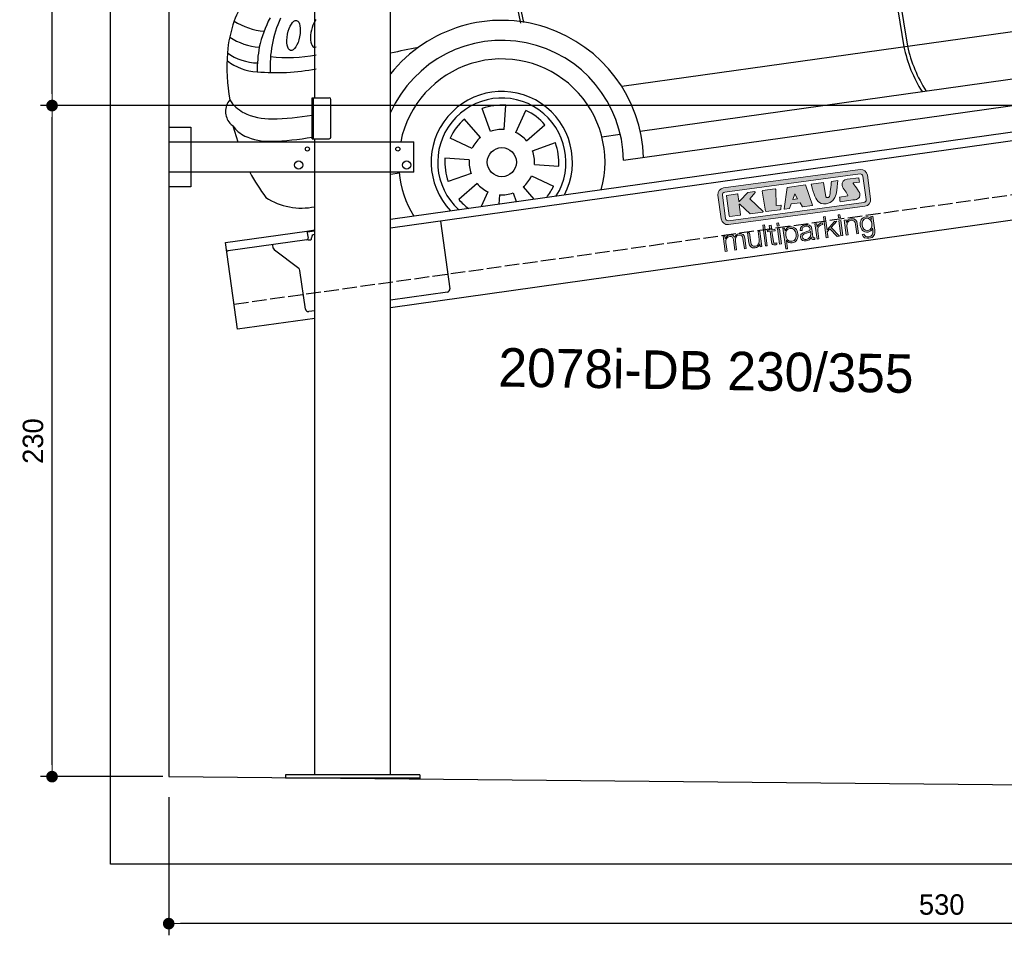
# Model space of a CAD drawing. Extents: x -311 to 6440, y -994 to 5924.
# Tile 1 of 4: x -311 to 3064, y -994 to 2144. Entities that reach past the tile are written whole.
import ezdxf

# ---------------------------------------------------------------- set-up
doc = ezdxf.new("R2010")
doc.units = 0
doc.header["$LTSCALE"] = 10
doc.header["$MEASUREMENT"] = 0
doc.linetypes.add('GEN3', pattern=[6.25, 5, -1.25])
doc.layers.get('0').update_dxf_attribs({"linetype": 'CONTINUOUS'})
doc.layers.get('DEFPOINTS').update_dxf_attribs({"linetype": 'CONTINUOUS'})
for name, color, linetype in [('3', 6, 'GEN3'), ('CAR', 1, 'CONTINUOUS'), ('SICHTBARE_KANTEN_DIN_', 7, 'CONTINUOUS')]:
    doc.layers.add(name, color=color, linetype=linetype)
for name, color, linetype, lineweight in [('AM_0', 7, 'CONTINUOUS', 30), ('AM_5', 3, 'CONTINUOUS', 15), ('Logo', 7, 'CONTINUOUS', 25)]:
    doc.layers.add(name, color=color, linetype=linetype, lineweight=lineweight)
doc.dimstyles.new('KLAUS_DXF', dxfattribs={"dimscale": 20, "dimtxt": 3.5, "dimasz": 2, "dimexe": 2, "dimexo": 1, "dimgap": 1.5, "dimtad": 1, "dimlfac": 0.1, "dimdsep": 46, "dimtxsty": 'Standard', "dimblk": 'DOT', "dimcen": 2, "dimclrd": 256, "dimclre": 256, "dimclrt": 2, "dimadec": 0, "dimazin": 0, "dimtfac": 1, "dimtmove": 2, "dimatfit": 3, "dimfxl": 1, "dimtolj": 1, "dimarcsym": 0})

# ---------------------------------------------------------------- blocks, each defined once
blk = doc.blocks.new('KLAUS')
at = {"layer": 'Logo'}
h = blk.add_hatch(color=8, dxfattribs=at)
h.dxf.hatch_style = 2
edge = h.paths.add_edge_path()
edge.add_spline(control_points=[(3.6, 29.09), (2.88, 29.09), (2.3, 28.51), (2.3, 27.8), (2.3, 27.8), (2.3, 16.11), (2.3, 16.11), (2.3, 15.39), (2.88, 14.81), (3.6, 14.81), (3.6, 14.81), (71.16, 14.81), (71.16, 14.81), (71.88, 14.81), (72.46, 15.39), (72.46, 16.11), (72.46, 16.11), (72.46, 27.8), (72.46, 27.8), (72.46, 28.51), (71.88, 29.09), (71.16, 29.09), (71.16, 29.09), (3.6, 29.09), (3.6, 29.09), (3.6, 29.09), (3.6, 29.09), (3.6, 29.09)], knot_values=[0, 0, 0, 0, 1, 1, 1, 2, 2, 2, 3, 3, 3, 4, 4, 4, 5, 5, 5, 6, 6, 6, 7, 7, 7, 8, 8, 8, 9, 9, 9, 9], degree=3, periodic=0)
edge = h.paths.add_edge_path()
edge.add_spline(control_points=[(3.35, 31.23), (3.35, 31.23), (71.47, 31.23), (71.47, 31.23), (73.26, 31.23), (74.71, 29.77), (74.71, 27.99), (74.71, 27.99), (74.71, 16.17), (74.71, 16.17), (74.71, 14.38), (73.26, 12.93), (71.47, 12.93), (71.47, 12.93), (3.35, 12.93), (3.35, 12.93), (1.56, 12.93), (0.11, 14.38), (0.11, 16.17), (0.11, 16.17), (0.11, 27.99), (0.11, 27.99), (0.11, 29.77), (1.56, 31.23), (3.35, 31.23), (3.35, 31.23), (3.35, 31.23), (3.35, 31.23)], knot_values=[0, 0, 0, 0, 1, 1, 1, 2, 2, 2, 3, 3, 3, 4, 4, 4, 5, 5, 5, 6, 6, 6, 7, 7, 7, 8, 8, 8, 9, 9, 9, 9], degree=3, periodic=0)
h = blk.add_hatch(color=8, dxfattribs=at)
h.dxf.hatch_style = 2
edge = h.paths.add_edge_path()
edge.add_spline(control_points=[(4.5, 27.33), (4.5, 27.33), (9.7, 27.33), (9.7, 27.33), (9.84, 27.33), (9.96, 27.22), (9.96, 27.08), (9.96, 27.08), (9.96, 23.69), (9.96, 23.69), (9.96, 23.69), (9.94, 23.64), (10.04, 23.59), (10.14, 23.53), (10.2, 23.57), (10.2, 23.57), (10.2, 23.57), (10.51, 23.75), (10.51, 23.75), (10.51, 23.75), (14.94, 27.33), (14.94, 27.33), (14.94, 27.33), (18.41, 27.33), (18.41, 27.33), (18.41, 27.33), (18.49, 27.33), (18.56, 27.2), (18.65, 27.04), (18.53, 26.91), (18.53, 26.91), (18.53, 26.91), (15.49, 24.11), (15.49, 24.11), (15.49, 24.11), (21.14, 17.06), (21.14, 17.06), (21.14, 17.06), (21.13, 16.91), (21.13, 16.91), (21.08, 16.84), (20.99, 16.82), (20.99, 16.82), (20.99, 16.82), (14.7, 16.82), (14.7, 16.82), (14.7, 16.82), (10.26, 22.17), (10.26, 22.17), (10.26, 22.17), (10.19, 22.24), (10.08, 22.21), (9.97, 22.18), (9.96, 22.11), (9.96, 22.11), (9.96, 22.11), (9.96, 17.08), (9.96, 17.08), (9.96, 16.94), (9.84, 16.82), (9.7, 16.82), (9.7, 16.82), (4.5, 16.82), (4.5, 16.82), (4.36, 16.82), (4.25, 16.94), (4.25, 17.08), (4.25, 17.08), (4.25, 27.08), (4.25, 27.08), (4.25, 27.22), (4.36, 27.33), (4.5, 27.33), (4.5, 27.33), (4.5, 27.33), (4.5, 27.33)], knot_values=[0, 0, 0, 0, 1, 1, 1, 2, 2, 2, 3, 3, 3, 4, 4, 4, 5, 5, 5, 6, 6, 6, 7, 7, 7, 8, 8, 8, 9, 9, 9, 10, 10, 10, 11, 11, 11, 12, 12, 12, 13, 13, 13, 14, 14, 14, 15, 15, 15, 16, 16, 16, 17, 17, 17, 18, 18, 18, 19, 19, 19, 20, 20, 20, 21, 21, 21, 22, 22, 22, 23, 23, 23, 24, 24, 24, 25, 25, 25, 25], degree=3, periodic=0)
h = blk.add_hatch(color=8, dxfattribs=at)
h.dxf.hatch_style = 2
h.paths.add_polyline_path([(22.42, 17.06), (21.97, 27.15), (22.24, 27.33), (28.55, 27.33), (28.86, 26.97), (28.01, 19.08), (30.26, 19.07), (30.44, 18.95), (30.08, 16.95), (29.49, 16.82), (22.6, 16.82)])
h = blk.add_hatch(color=8, dxfattribs=at)
h.paths.add_polyline_path([(36.52, 21.01), (38.93, 21.01), (37.87, 23.57)])
h.paths.add_polyline_path([(34.52, 27.33), (43.65, 27.33), (45.76, 16.94), (45.57, 16.82), (40.83, 16.82), (39.89, 18.95), (35.42, 18.95), (34.27, 16.82), (31.78, 16.82), (31.66, 17)])
h = blk.add_hatch(color=8, dxfattribs=at)
h.dxf.hatch_style = 2
edge = h.paths.add_edge_path()
edge.add_spline(control_points=[(52.69, 27.32), (52.69, 27.32), (52.88, 20.14), (52.88, 20.14), (53.01, 19.89), (53.2, 19.77), (53.43, 19.71), (53.91, 19.59), (54.43, 19.57), (54.64, 20.03), (55.23, 21.34), (56.27, 25.45), (56.6, 27.33), (56.6, 27.33), (59.77, 27.33), (59.77, 27.33), (58.77, 23.9), (58.56, 16.82), (52.63, 16.76), (48.72, 16.72), (48.01, 19.35), (47.27, 22.24), (46.89, 23.68), (46.54, 27.33), (46.54, 27.33), (46.54, 27.33), (52.69, 27.32), (52.69, 27.32), (52.69, 27.32), (52.69, 27.32), (52.69, 27.32)], knot_values=[0, 0, 0, 0, 1, 1, 1, 2, 2, 2, 3, 3, 3, 4, 4, 4, 5, 5, 5, 6, 6, 6, 7, 7, 7, 8, 8, 8, 9, 9, 9, 10, 10, 10, 10], degree=3, periodic=0)
h = blk.add_hatch(color=8, dxfattribs=at)
h.dxf.hatch_style = 2
edge = h.paths.add_edge_path()
edge.add_spline(control_points=[(64.46, 27.33), (64.46, 27.33), (70.31, 27.33), (70.31, 27.33), (70.31, 26.52), (70.31, 26.02), (70.31, 25.12), (70.31, 25.12), (67.3, 25.12), (67.3, 25.12), (67.24, 25.04), (67.25, 25.11), (67.25, 24.91), (67.25, 24.88), (69.73, 20.38), (69.73, 19.57), (69.73, 16.4), (67.22, 16.81), (65.9, 16.82), (65.9, 16.82), (59.59, 16.82), (59.59, 16.82), (59.59, 17.76), (59.59, 18.23), (59.59, 19.14), (59.59, 19.14), (63.75, 19.14), (63.75, 19.14), (63.82, 19.22), (63.81, 19.11), (63.81, 19.31), (63.81, 20.32), (61.58, 23.06), (61.58, 24.63), (61.58, 26.33), (62.83, 27.34), (64.46, 27.33), (64.46, 27.33), (64.46, 27.33), (64.46, 27.33)], knot_values=[0, 0, 0, 0, 1, 1, 1, 2, 2, 2, 3, 3, 3, 4, 4, 4, 5, 5, 5, 6, 6, 6, 7, 7, 7, 8, 8, 8, 9, 9, 9, 10, 10, 10, 11, 11, 11, 12, 12, 12, 13, 13, 13, 13], degree=3, periodic=0)
h = blk.add_hatch(color=30, dxfattribs=at)
h.dxf.hatch_style = 2
h.paths.add_polyline_path([(20.07, 0), (20.99, 0), (20.99, 10.45), (20.07, 10.45)])
h = blk.add_hatch(color=30, dxfattribs=at)
h.dxf.hatch_style = 2
edge = h.paths.add_edge_path()
edge.add_spline(control_points=[(24.22, 9.82), (24.22, 9.82), (23.3, 9.82), (23.3, 9.82), (23.3, 9.82), (23.3, 7.55), (23.3, 7.55), (23.3, 7.55), (21.98, 7.55), (21.98, 7.55), (21.98, 7.55), (21.98, 6.78), (21.98, 6.78), (21.98, 6.78), (23.3, 6.78), (23.3, 6.78), (23.3, 6.78), (23.3, 1.61), (23.3, 1.61), (23.28, 0.32), (23.71, -0.09), (24.94, -0.09), (25.22, -0.09), (25.48, -0.06), (25.76, -0.06), (25.76, -0.06), (25.76, 0.73), (25.76, 0.73), (25.5, 0.7), (25.23, 0.69), (24.97, 0.69), (24.31, 0.73), (24.22, 1.08), (24.22, 1.68), (24.22, 1.68), (24.22, 6.78), (24.22, 6.78), (24.22, 6.78), (25.76, 6.78), (25.76, 6.78), (25.76, 6.78), (25.76, 7.55), (25.76, 7.55), (25.76, 7.55), (24.22, 7.55), (24.22, 7.55), (24.22, 7.55), (24.22, 9.82), (24.22, 9.82), (24.22, 9.82), (24.22, 9.82), (24.22, 9.82)], knot_values=[0, 0, 0, 0, 1, 1, 1, 2, 2, 2, 3, 3, 3, 4, 4, 4, 5, 5, 5, 6, 6, 6, 7, 7, 7, 8, 8, 8, 9, 9, 9, 10, 10, 10, 11, 11, 11, 12, 12, 12, 13, 13, 13, 14, 14, 14, 15, 15, 15, 16, 16, 16, 17, 17, 17, 17], degree=3, periodic=0)
h = blk.add_hatch(color=30, dxfattribs=at)
h.paths.add_polyline_path([(27.1, 0), (28.03, 0), (28.03, 7.55), (27.1, 7.55)])
h.paths.add_polyline_path([(27.1, 8.98), (28.03, 8.98), (28.03, 10.45), (27.1, 10.45)])
h = blk.add_hatch(color=30, dxfattribs=at)
h.dxf.hatch_style = 2
h.paths.add_polyline_path([(50.4, 0), (51.32, 0), (51.32, 2.87), (52.82, 4.11), (55.8, 0), (56.96, 0), (53.52, 4.76), (56.74, 7.55), (55.51, 7.55), (51.32, 3.89), (51.32, 10.45), (50.4, 10.45)])
h = blk.add_hatch(color=30, dxfattribs=at)
h.paths.add_polyline_path([(57.74, 0), (58.66, 0), (58.66, 7.55), (57.74, 7.55)])
h.paths.add_polyline_path([(57.74, 8.98), (58.66, 8.98), (58.66, 10.45), (57.74, 10.45)])
h = blk.add_hatch(color=30, dxfattribs=at)
h.dxf.hatch_style = 2
edge = h.paths.add_edge_path()
edge.add_spline(control_points=[(0, 0), (0, 0), (0.92, 0), (0.92, 0), (0.92, 0), (0.92, 4.22), (0.92, 4.22), (0.94, 5.8), (1.58, 7), (3.18, 7), (4.35, 7), (4.77, 6.15), (4.76, 5.12), (4.76, 5.12), (4.76, 0), (4.76, 0), (4.76, 0), (5.68, 0), (5.68, 0), (5.68, 0), (5.68, 4.27), (5.68, 4.27), (5.68, 5.68), (6.14, 7), (7.73, 7), (9.05, 7), (9.52, 6.32), (9.52, 5.08), (9.52, 5.08), (9.52, 0), (9.52, 0), (9.52, 0), (10.44, 0), (10.44, 0), (10.44, 0), (10.44, 5.12), (10.44, 5.12), (10.44, 6.91), (9.59, 7.77), (7.94, 7.77), (6.94, 7.77), (5.99, 7.29), (5.54, 6.3), (5.26, 7.29), (4.36, 7.77), (3.37, 7.77), (2.17, 7.77), (1.38, 7.19), (0.89, 6.28), (0.89, 6.28), (0.85, 6.28), (0.85, 6.28), (0.85, 6.28), (0.85, 7.55), (0.85, 7.55), (0.85, 7.55), (0, 7.55), (0, 7.55), (0, 7.55), (0, 0), (0, 0), (0, 0), (0, 0), (0, 0)], knot_values=[0, 0, 0, 0, 1, 1, 1, 2, 2, 2, 3, 3, 3, 4, 4, 4, 5, 5, 5, 6, 6, 6, 7, 7, 7, 8, 8, 8, 9, 9, 9, 10, 10, 10, 11, 11, 11, 12, 12, 12, 13, 13, 13, 14, 14, 14, 15, 15, 15, 16, 16, 16, 17, 17, 17, 18, 18, 18, 19, 19, 19, 20, 20, 20, 21, 21, 21, 21], degree=3, periodic=0)
h = blk.add_hatch(color=30, dxfattribs=at)
h.dxf.hatch_style = 2
edge = h.paths.add_edge_path()
edge.add_spline(control_points=[(18.31, 7.55), (18.31, 7.55), (17.39, 7.55), (17.39, 7.55), (17.39, 7.55), (17.39, 3.59), (17.39, 3.59), (17.39, 2.05), (16.7, 0.56), (15.12, 0.56), (13.66, 0.56), (13.15, 1.27), (13.1, 2.64), (13.1, 2.64), (13.1, 7.55), (13.1, 7.55), (13.1, 7.55), (12.18, 7.55), (12.18, 7.55), (12.18, 7.55), (12.18, 2.65), (12.18, 2.65), (12.18, 0.89), (12.93, -0.22), (14.83, -0.22), (15.96, -0.22), (16.95, 0.35), (17.44, 1.36), (17.44, 1.36), (17.47, 1.36), (17.47, 1.36), (17.47, 1.36), (17.47, 0), (17.47, 0), (17.47, 0), (18.31, 0), (18.31, 0), (18.31, 0), (18.31, 7.55), (18.31, 7.55), (18.31, 7.55), (18.31, 7.55), (18.31, 7.55)], knot_values=[0, 0, 0, 0, 1, 1, 1, 2, 2, 2, 3, 3, 3, 4, 4, 4, 5, 5, 5, 6, 6, 6, 7, 7, 7, 8, 8, 8, 9, 9, 9, 10, 10, 10, 11, 11, 11, 12, 12, 12, 13, 13, 13, 14, 14, 14, 14], degree=3, periodic=0)
h = blk.add_hatch(color=30, dxfattribs=at)
edge = h.paths.add_edge_path()
edge.add_spline(control_points=[(35.84, 3.78), (35.84, 2.21), (35.12, 0.56), (33.37, 0.56), (31.4, 0.56), (30.72, 2.21), (30.72, 3.78), (30.72, 5.49), (31.33, 7), (33.37, 7), (35.12, 7), (35.84, 5.34), (35.84, 3.78), (35.84, 3.78), (35.84, 3.78), (35.84, 3.78)], knot_values=[0, 0, 0, 0, 1, 1, 1, 2, 2, 2, 3, 3, 3, 4, 4, 4, 5, 5, 5, 5], degree=3, periodic=0)
edge = h.paths.add_edge_path()
edge.add_spline(control_points=[(29.79, -2.8), (29.79, -2.8), (30.72, -2.8), (30.72, -2.8), (30.72, -2.8), (30.72, 1.43), (30.72, 1.43), (30.72, 1.43), (30.74, 1.43), (30.74, 1.43), (31.14, 0.35), (32.24, -0.22), (33.37, -0.22), (35.66, -0.22), (36.76, 1.64), (36.76, 3.78), (36.76, 5.91), (35.66, 7.77), (33.37, 7.77), (32.15, 7.77), (31.1, 7.14), (30.67, 6.12), (30.67, 6.12), (30.64, 6.12), (30.64, 6.12), (30.64, 6.12), (30.64, 7.55), (30.64, 7.55), (30.64, 7.55), (29.79, 7.55), (29.79, 7.55), (29.79, 7.55), (29.79, -2.8), (29.79, -2.8), (29.79, -2.8), (29.79, -2.8), (29.79, -2.8)], knot_values=[0, 0, 0, 0, 1, 1, 1, 2, 2, 2, 3, 3, 3, 4, 4, 4, 5, 5, 5, 6, 6, 6, 7, 7, 7, 8, 8, 8, 9, 9, 9, 10, 10, 10, 11, 11, 11, 12, 12, 12, 12], degree=3, periodic=0)
h = blk.add_hatch(color=30, dxfattribs=at)
edge = h.paths.add_edge_path()
edge.add_spline(control_points=[(43.03, 2.93), (43.04, 1.45), (41.8, 0.56), (40.39, 0.56), (39.53, 0.56), (38.71, 1.13), (38.71, 2.05), (38.71, 3.53), (40.66, 3.51), (42.22, 3.79), (42.47, 3.84), (42.88, 3.91), (43, 4.13), (43, 4.13), (43.03, 4.13), (43.03, 4.13), (43.03, 4.13), (43.03, 2.93), (43.03, 2.93), (43.03, 2.93), (43.03, 2.93), (43.03, 2.93)], knot_values=[0, 0, 0, 0, 1, 1, 1, 2, 2, 2, 3, 3, 3, 4, 4, 4, 5, 5, 5, 6, 6, 6, 7, 7, 7, 7], degree=3, periodic=0)
edge = h.paths.add_edge_path()
edge.add_spline(control_points=[(39.03, 5.24), (39.06, 6.47), (39.91, 7), (41.05, 7), (42.14, 7), (43.03, 6.69), (43.03, 5.45), (43.03, 4.61), (42.6, 4.51), (41.84, 4.42), (39.85, 4.19), (37.79, 4.11), (37.79, 1.99), (37.79, 0.47), (38.93, -0.22), (40.32, -0.22), (41.77, -0.22), (42.43, 0.34), (43.07, 1.32), (43.07, 1.32), (43.1, 1.32), (43.1, 1.32), (43.1, 0.53), (43.25, 0), (44.19, 0), (44.43, 0), (44.58, 0.01), (44.79, 0.06), (44.79, 0.06), (44.79, 0.83), (44.79, 0.83), (44.71, 0.81), (44.6, 0.78), (44.49, 0.78), (44.13, 0.78), (43.95, 0.98), (43.95, 1.33), (43.95, 1.33), (43.95, 5.34), (43.95, 5.34), (43.95, 7.36), (42.5, 7.77), (41.17, 7.77), (39.44, 7.77), (38.2, 7.01), (38.11, 5.24), (38.11, 5.24), (39.03, 5.24), (39.03, 5.24), (39.03, 5.24), (39.03, 5.24), (39.03, 5.24)], knot_values=[0, 0, 0, 0, 1, 1, 1, 2, 2, 2, 3, 3, 3, 4, 4, 4, 5, 5, 5, 6, 6, 6, 7, 7, 7, 8, 8, 8, 9, 9, 9, 10, 10, 10, 11, 11, 11, 12, 12, 12, 13, 13, 13, 14, 14, 14, 15, 15, 15, 16, 16, 16, 17, 17, 17, 17], degree=3, periodic=0)
h = blk.add_hatch(color=30, dxfattribs=at)
h.dxf.hatch_style = 2
edge = h.paths.add_edge_path()
edge.add_spline(control_points=[(45.79, 0), (45.79, 0), (46.71, 0), (46.71, 0), (46.71, 0), (46.71, 4.03), (46.71, 4.03), (46.71, 5.59), (47.85, 6.82), (49.52, 6.73), (49.52, 6.73), (49.52, 7.66), (49.52, 7.66), (48.16, 7.72), (47.14, 7), (46.67, 5.78), (46.67, 5.78), (46.64, 5.78), (46.64, 5.78), (46.64, 5.78), (46.64, 7.55), (46.64, 7.55), (46.64, 7.55), (45.79, 7.55), (45.79, 7.55), (45.79, 7.55), (45.79, 0), (45.79, 0), (45.79, 0), (45.79, 0), (45.79, 0)], knot_values=[0, 0, 0, 0, 1, 1, 1, 2, 2, 2, 3, 3, 3, 4, 4, 4, 5, 5, 5, 6, 6, 6, 7, 7, 7, 8, 8, 8, 9, 9, 9, 10, 10, 10, 10], degree=3, periodic=0)
h = blk.add_hatch(color=30, dxfattribs=at)
h.dxf.hatch_style = 2
edge = h.paths.add_edge_path()
edge.add_spline(control_points=[(60.41, 0), (60.41, 0), (61.33, 0), (61.33, 0), (61.33, 0), (61.33, 4.41), (61.33, 4.41), (61.36, 5.89), (62.24, 7), (63.7, 7), (65.2, 7), (65.62, 6.02), (65.62, 4.71), (65.62, 4.71), (65.62, 0), (65.62, 0), (65.62, 0), (66.54, 0), (66.54, 0), (66.54, 0), (66.54, 4.86), (66.54, 4.86), (66.54, 6.66), (65.9, 7.77), (63.78, 7.77), (62.71, 7.77), (61.7, 7.16), (61.36, 6.25), (61.36, 6.25), (61.33, 6.25), (61.33, 6.25), (61.33, 6.25), (61.33, 7.55), (61.33, 7.55), (61.33, 7.55), (60.41, 7.55), (60.41, 7.55), (60.41, 7.55), (60.41, 0), (60.41, 0), (60.41, 0), (60.41, 0), (60.41, 0)], knot_values=[0, 0, 0, 0, 1, 1, 1, 2, 2, 2, 3, 3, 3, 4, 4, 4, 5, 5, 5, 6, 6, 6, 7, 7, 7, 8, 8, 8, 9, 9, 9, 10, 10, 10, 11, 11, 11, 12, 12, 12, 13, 13, 13, 14, 14, 14, 14], degree=3, periodic=0)
h = blk.add_hatch(color=30, dxfattribs=at)
edge = h.paths.add_edge_path()
edge.add_spline(control_points=[(71.32, 0.86), (69.62, 0.86), (68.83, 2.34), (68.83, 3.86), (68.83, 5.43), (69.56, 7), (71.32, 7), (73.06, 7), (73.75, 5.34), (73.75, 3.86), (73.75, 2.33), (72.91, 0.86), (71.32, 0.86), (71.32, 0.86), (71.32, 0.86), (71.32, 0.86)], knot_values=[0, 0, 0, 0, 1, 1, 1, 2, 2, 2, 3, 3, 3, 4, 4, 4, 5, 5, 5, 5], degree=3, periodic=0)
edge = h.paths.add_edge_path()
edge.add_spline(control_points=[(74.67, 7.55), (74.67, 7.55), (73.75, 7.55), (73.75, 7.55), (73.75, 7.55), (73.75, 6.25), (73.75, 6.25), (73.75, 6.25), (73.72, 6.25), (73.72, 6.25), (73.35, 7.09), (72.41, 7.77), (71.32, 7.77), (69.13, 7.77), (67.9, 6.05), (67.9, 3.97), (67.9, 1.82), (68.9, 0.09), (71.32, 0.09), (72.4, 0.09), (73.29, 0.72), (73.72, 1.64), (73.72, 1.64), (73.75, 1.64), (73.75, 1.64), (73.75, 1.64), (73.75, 0.61), (73.75, 0.61), (73.75, -1.23), (73.01, -2.24), (71.32, -2.24), (70.29, -2.24), (69.31, -1.85), (69.1, -0.73), (69.1, -0.73), (68.18, -0.73), (68.18, -0.73), (68.31, -2.34), (69.81, -3.02), (71.32, -3.02), (73.79, -3.02), (74.65, -1.64), (74.67, 0.61), (74.67, 0.61), (74.67, 7.55), (74.67, 7.55), (74.67, 7.55), (74.67, 7.55), (74.67, 7.55)], knot_values=[0, 0, 0, 0, 1, 1, 1, 2, 2, 2, 3, 3, 3, 4, 4, 4, 5, 5, 5, 6, 6, 6, 7, 7, 7, 8, 8, 8, 9, 9, 9, 10, 10, 10, 11, 11, 11, 12, 12, 12, 13, 13, 13, 14, 14, 14, 15, 15, 15, 16, 16, 16, 16], degree=3, periodic=0)
at = {"layer": 'Logo', "lineweight": 0}
for points in [[(22.42, 17.06), (21.97, 27.15), (22.24, 27.33), (28.55, 27.33), (28.86, 26.97), (28.01, 19.08), (30.26, 19.07), (30.44, 18.95), (30.08, 16.95), (29.49, 16.82), (22.6, 16.82), (22.42, 17.06), (22.42, 17.06)], [(34.52, 27.33), (43.65, 27.33), (45.76, 16.94), (45.57, 16.82), (40.83, 16.82), (39.89, 18.95), (35.42, 18.95), (34.27, 16.82), (31.78, 16.82), (31.66, 17), (34.52, 27.33), (34.52, 27.33)], [(36.52, 21.01), (38.93, 21.01), (37.87, 23.57), (36.52, 21.01), (36.52, 21.01)], [(20.07, 0), (20.99, 0), (20.99, 10.45), (20.07, 10.45), (20.07, 0), (20.07, 0)], [(27.1, 8.98), (28.03, 8.98), (28.03, 10.45), (27.1, 10.45), (27.1, 8.98), (27.1, 8.98)], [(50.4, 0), (51.32, 0), (51.32, 2.87), (52.82, 4.11), (55.8, 0), (56.96, 0), (53.52, 4.76), (56.74, 7.55), (55.51, 7.55), (51.32, 3.89), (51.32, 10.45), (50.4, 10.45), (50.4, 0), (50.4, 0)], [(57.74, 8.98), (58.66, 8.98), (58.66, 10.45), (57.74, 10.45), (57.74, 8.98), (57.74, 8.98)], [(27.1, 0), (28.03, 0), (28.03, 7.55), (27.1, 7.55), (27.1, 0), (27.1, 0)], [(57.74, 0), (58.66, 0), (58.66, 7.55), (57.74, 7.55), (57.74, 0), (57.74, 0)]]:
    blk.add_lwpolyline(points, dxfattribs=at)
for points, knots in [([(3.35, 31.23), (3.35, 31.23), (71.47, 31.23), (71.47, 31.23), (73.26, 31.23), (74.71, 29.77), (74.71, 27.99), (74.71, 27.99), (74.71, 16.17), (74.71, 16.17), (74.71, 14.38), (73.26, 12.93), (71.47, 12.93), (71.47, 12.93), (3.35, 12.93), (3.35, 12.93), (1.56, 12.93), (0.11, 14.38), (0.11, 16.17), (0.11, 16.17), (0.11, 27.99), (0.11, 27.99), (0.11, 29.77), (1.56, 31.23), (3.35, 31.23), (3.35, 31.23), (3.35, 31.23), (3.35, 31.23)], [0, 0, 0, 0, 1, 1, 1, 2, 2, 2, 3, 3, 3, 4, 4, 4, 5, 5, 5, 6, 6, 6, 7, 7, 7, 8, 8, 8, 9, 9, 9, 9]), ([(3.6, 29.09), (2.88, 29.09), (2.3, 28.51), (2.3, 27.8), (2.3, 27.8), (2.3, 16.11), (2.3, 16.11), (2.3, 15.39), (2.88, 14.81), (3.6, 14.81), (3.6, 14.81), (71.16, 14.81), (71.16, 14.81), (71.88, 14.81), (72.46, 15.39), (72.46, 16.11), (72.46, 16.11), (72.46, 27.8), (72.46, 27.8), (72.46, 28.51), (71.88, 29.09), (71.16, 29.09), (71.16, 29.09), (3.6, 29.09), (3.6, 29.09), (3.6, 29.09), (3.6, 29.09), (3.6, 29.09)], [0, 0, 0, 0, 1, 1, 1, 2, 2, 2, 3, 3, 3, 4, 4, 4, 5, 5, 5, 6, 6, 6, 7, 7, 7, 8, 8, 8, 9, 9, 9, 9]), ([(4.5, 27.33), (4.5, 27.33), (9.7, 27.33), (9.7, 27.33), (9.84, 27.33), (9.96, 27.22), (9.96, 27.08), (9.96, 27.08), (9.96, 23.69), (9.96, 23.69), (9.96, 23.69), (9.94, 23.64), (10.04, 23.59), (10.14, 23.53), (10.2, 23.57), (10.2, 23.57), (10.2, 23.57), (10.51, 23.75), (10.51, 23.75), (10.51, 23.75), (14.94, 27.33), (14.94, 27.33), (14.94, 27.33), (18.41, 27.33), (18.41, 27.33), (18.41, 27.33), (18.49, 27.33), (18.56, 27.2), (18.65, 27.04), (18.53, 26.91), (18.53, 26.91), (18.53, 26.91), (15.49, 24.11), (15.49, 24.11), (15.49, 24.11), (21.14, 17.06), (21.14, 17.06), (21.14, 17.06), (21.13, 16.91), (21.13, 16.91), (21.08, 16.84), (20.99, 16.82), (20.99, 16.82), (20.99, 16.82), (14.7, 16.82), (14.7, 16.82), (14.7, 16.82), (10.26, 22.17), (10.26, 22.17), (10.26, 22.17), (10.19, 22.24), (10.08, 22.21), (9.97, 22.18), (9.96, 22.11), (9.96, 22.11), (9.96, 22.11), (9.96, 17.08), (9.96, 17.08), (9.96, 16.94), (9.84, 16.82), (9.7, 16.82), (9.7, 16.82), (4.5, 16.82), (4.5, 16.82), (4.36, 16.82), (4.25, 16.94), (4.25, 17.08), (4.25, 17.08), (4.25, 27.08), (4.25, 27.08), (4.25, 27.22), (4.36, 27.33), (4.5, 27.33), (4.5, 27.33), (4.5, 27.33), (4.5, 27.33)], [0, 0, 0, 0, 1, 1, 1, 2, 2, 2, 3, 3, 3, 4, 4, 4, 5, 5, 5, 6, 6, 6, 7, 7, 7, 8, 8, 8, 9, 9, 9, 10, 10, 10, 11, 11, 11, 12, 12, 12, 13, 13, 13, 14, 14, 14, 15, 15, 15, 16, 16, 16, 17, 17, 17, 18, 18, 18, 19, 19, 19, 20, 20, 20, 21, 21, 21, 22, 22, 22, 23, 23, 23, 24, 24, 24, 25, 25, 25, 25]), ([(52.69, 27.32), (52.69, 27.32), (52.88, 20.14), (52.88, 20.14), (53.01, 19.89), (53.2, 19.77), (53.43, 19.71), (53.91, 19.59), (54.43, 19.57), (54.64, 20.03), (55.23, 21.34), (56.27, 25.45), (56.6, 27.33), (56.6, 27.33), (59.77, 27.33), (59.77, 27.33), (58.77, 23.9), (58.56, 16.82), (52.63, 16.76), (48.72, 16.72), (48.01, 19.35), (47.27, 22.24), (46.89, 23.68), (46.54, 27.33), (46.54, 27.33), (46.54, 27.33), (52.69, 27.32), (52.69, 27.32), (52.69, 27.32), (52.69, 27.32), (52.69, 27.32)], [0, 0, 0, 0, 1, 1, 1, 2, 2, 2, 3, 3, 3, 4, 4, 4, 5, 5, 5, 6, 6, 6, 7, 7, 7, 8, 8, 8, 9, 9, 9, 10, 10, 10, 10]), ([(64.46, 27.33), (64.46, 27.33), (70.31, 27.33), (70.31, 27.33), (70.31, 26.52), (70.31, 26.02), (70.31, 25.12), (70.31, 25.12), (67.3, 25.12), (67.3, 25.12), (67.24, 25.04), (67.25, 25.11), (67.25, 24.91), (67.25, 24.88), (69.73, 20.38), (69.73, 19.57), (69.73, 16.4), (67.22, 16.81), (65.9, 16.82), (65.9, 16.82), (59.59, 16.82), (59.59, 16.82), (59.59, 17.76), (59.59, 18.23), (59.59, 19.14), (59.59, 19.14), (63.75, 19.14), (63.75, 19.14), (63.82, 19.22), (63.81, 19.11), (63.81, 19.31), (63.81, 20.32), (61.58, 23.06), (61.58, 24.63), (61.58, 26.33), (62.83, 27.34), (64.46, 27.33), (64.46, 27.33), (64.46, 27.33), (64.46, 27.33)], [0, 0, 0, 0, 1, 1, 1, 2, 2, 2, 3, 3, 3, 4, 4, 4, 5, 5, 5, 6, 6, 6, 7, 7, 7, 8, 8, 8, 9, 9, 9, 10, 10, 10, 11, 11, 11, 12, 12, 12, 13, 13, 13, 13]), ([(24.22, 9.82), (24.22, 9.82), (23.3, 9.82), (23.3, 9.82), (23.3, 9.82), (23.3, 7.55), (23.3, 7.55), (23.3, 7.55), (21.98, 7.55), (21.98, 7.55), (21.98, 7.55), (21.98, 6.78), (21.98, 6.78), (21.98, 6.78), (23.3, 6.78), (23.3, 6.78), (23.3, 6.78), (23.3, 1.61), (23.3, 1.61), (23.28, 0.32), (23.71, -0.09), (24.94, -0.09), (25.22, -0.09), (25.48, -0.06), (25.76, -0.06), (25.76, -0.06), (25.76, 0.73), (25.76, 0.73), (25.5, 0.7), (25.23, 0.69), (24.97, 0.69), (24.31, 0.73), (24.22, 1.08), (24.22, 1.68), (24.22, 1.68), (24.22, 6.78), (24.22, 6.78), (24.22, 6.78), (25.76, 6.78), (25.76, 6.78), (25.76, 6.78), (25.76, 7.55), (25.76, 7.55), (25.76, 7.55), (24.22, 7.55), (24.22, 7.55), (24.22, 7.55), (24.22, 9.82), (24.22, 9.82), (24.22, 9.82), (24.22, 9.82), (24.22, 9.82)], [0, 0, 0, 0, 1, 1, 1, 2, 2, 2, 3, 3, 3, 4, 4, 4, 5, 5, 5, 6, 6, 6, 7, 7, 7, 8, 8, 8, 9, 9, 9, 10, 10, 10, 11, 11, 11, 12, 12, 12, 13, 13, 13, 14, 14, 14, 15, 15, 15, 16, 16, 16, 17, 17, 17, 17]), ([(0, 0), (0, 0), (0.92, 0), (0.92, 0), (0.92, 0), (0.92, 4.22), (0.92, 4.22), (0.94, 5.8), (1.58, 7), (3.18, 7), (4.35, 7), (4.77, 6.15), (4.76, 5.12), (4.76, 5.12), (4.76, 0), (4.76, 0), (4.76, 0), (5.68, 0), (5.68, 0), (5.68, 0), (5.68, 4.27), (5.68, 4.27), (5.68, 5.68), (6.14, 7), (7.73, 7), (9.05, 7), (9.52, 6.32), (9.52, 5.08), (9.52, 5.08), (9.52, 0), (9.52, 0), (9.52, 0), (10.44, 0), (10.44, 0), (10.44, 0), (10.44, 5.12), (10.44, 5.12), (10.44, 6.91), (9.59, 7.77), (7.94, 7.77), (6.94, 7.77), (5.99, 7.29), (5.54, 6.3), (5.26, 7.29), (4.36, 7.77), (3.37, 7.77), (2.17, 7.77), (1.38, 7.19), (0.89, 6.28), (0.89, 6.28), (0.85, 6.28), (0.85, 6.28), (0.85, 6.28), (0.85, 7.55), (0.85, 7.55), (0.85, 7.55), (0, 7.55), (0, 7.55), (0, 7.55), (0, 0), (0, 0), (0, 0), (0, 0), (0, 0)], [0, 0, 0, 0, 1, 1, 1, 2, 2, 2, 3, 3, 3, 4, 4, 4, 5, 5, 5, 6, 6, 6, 7, 7, 7, 8, 8, 8, 9, 9, 9, 10, 10, 10, 11, 11, 11, 12, 12, 12, 13, 13, 13, 14, 14, 14, 15, 15, 15, 16, 16, 16, 17, 17, 17, 18, 18, 18, 19, 19, 19, 20, 20, 20, 21, 21, 21, 21]), ([(18.31, 7.55), (18.31, 7.55), (17.39, 7.55), (17.39, 7.55), (17.39, 7.55), (17.39, 3.59), (17.39, 3.59), (17.39, 2.05), (16.7, 0.56), (15.12, 0.56), (13.66, 0.56), (13.15, 1.27), (13.1, 2.64), (13.1, 2.64), (13.1, 7.55), (13.1, 7.55), (13.1, 7.55), (12.18, 7.55), (12.18, 7.55), (12.18, 7.55), (12.18, 2.65), (12.18, 2.65), (12.18, 0.89), (12.93, -0.22), (14.83, -0.22), (15.96, -0.22), (16.95, 0.35), (17.44, 1.36), (17.44, 1.36), (17.47, 1.36), (17.47, 1.36), (17.47, 1.36), (17.47, 0), (17.47, 0), (17.47, 0), (18.31, 0), (18.31, 0), (18.31, 0), (18.31, 7.55), (18.31, 7.55), (18.31, 7.55), (18.31, 7.55), (18.31, 7.55)], [0, 0, 0, 0, 1, 1, 1, 2, 2, 2, 3, 3, 3, 4, 4, 4, 5, 5, 5, 6, 6, 6, 7, 7, 7, 8, 8, 8, 9, 9, 9, 10, 10, 10, 11, 11, 11, 12, 12, 12, 13, 13, 13, 14, 14, 14, 14]), ([(29.79, -2.8), (29.79, -2.8), (30.72, -2.8), (30.72, -2.8), (30.72, -2.8), (30.72, 1.43), (30.72, 1.43), (30.72, 1.43), (30.74, 1.43), (30.74, 1.43), (31.14, 0.35), (32.24, -0.22), (33.37, -0.22), (35.66, -0.22), (36.76, 1.64), (36.76, 3.78), (36.76, 5.91), (35.66, 7.77), (33.37, 7.77), (32.15, 7.77), (31.1, 7.14), (30.67, 6.12), (30.67, 6.12), (30.64, 6.12), (30.64, 6.12), (30.64, 6.12), (30.64, 7.55), (30.64, 7.55), (30.64, 7.55), (29.79, 7.55), (29.79, 7.55), (29.79, 7.55), (29.79, -2.8), (29.79, -2.8), (29.79, -2.8), (29.79, -2.8), (29.79, -2.8)], [0, 0, 0, 0, 1, 1, 1, 2, 2, 2, 3, 3, 3, 4, 4, 4, 5, 5, 5, 6, 6, 6, 7, 7, 7, 8, 8, 8, 9, 9, 9, 10, 10, 10, 11, 11, 11, 12, 12, 12, 12]), ([(35.84, 3.78), (35.84, 2.21), (35.12, 0.56), (33.37, 0.56), (31.4, 0.56), (30.72, 2.21), (30.72, 3.78), (30.72, 5.49), (31.33, 7), (33.37, 7), (35.12, 7), (35.84, 5.34), (35.84, 3.78), (35.84, 3.78), (35.84, 3.78), (35.84, 3.78)], [0, 0, 0, 0, 1, 1, 1, 2, 2, 2, 3, 3, 3, 4, 4, 4, 5, 5, 5, 5]), ([(39.03, 5.24), (39.06, 6.47), (39.91, 7), (41.05, 7), (42.14, 7), (43.03, 6.69), (43.03, 5.45), (43.03, 4.61), (42.6, 4.51), (41.84, 4.42), (39.85, 4.19), (37.79, 4.11), (37.79, 1.99), (37.79, 0.47), (38.93, -0.22), (40.32, -0.22), (41.77, -0.22), (42.43, 0.34), (43.07, 1.32), (43.07, 1.32), (43.1, 1.32), (43.1, 1.32), (43.1, 0.53), (43.25, 0), (44.19, 0), (44.43, 0), (44.58, 0.01), (44.79, 0.06), (44.79, 0.06), (44.79, 0.83), (44.79, 0.83), (44.71, 0.81), (44.6, 0.78), (44.49, 0.78), (44.13, 0.78), (43.95, 0.98), (43.95, 1.33), (43.95, 1.33), (43.95, 5.34), (43.95, 5.34), (43.95, 7.36), (42.5, 7.77), (41.17, 7.77), (39.44, 7.77), (38.2, 7.01), (38.11, 5.24), (38.11, 5.24), (39.03, 5.24), (39.03, 5.24), (39.03, 5.24), (39.03, 5.24), (39.03, 5.24)], [0, 0, 0, 0, 1, 1, 1, 2, 2, 2, 3, 3, 3, 4, 4, 4, 5, 5, 5, 6, 6, 6, 7, 7, 7, 8, 8, 8, 9, 9, 9, 10, 10, 10, 11, 11, 11, 12, 12, 12, 13, 13, 13, 14, 14, 14, 15, 15, 15, 16, 16, 16, 17, 17, 17, 17]), ([(45.79, 0), (45.79, 0), (46.71, 0), (46.71, 0), (46.71, 0), (46.71, 4.03), (46.71, 4.03), (46.71, 5.59), (47.85, 6.82), (49.52, 6.73), (49.52, 6.73), (49.52, 7.66), (49.52, 7.66), (48.16, 7.72), (47.14, 7), (46.67, 5.78), (46.67, 5.78), (46.64, 5.78), (46.64, 5.78), (46.64, 5.78), (46.64, 7.55), (46.64, 7.55), (46.64, 7.55), (45.79, 7.55), (45.79, 7.55), (45.79, 7.55), (45.79, 0), (45.79, 0), (45.79, 0), (45.79, 0), (45.79, 0)], [0, 0, 0, 0, 1, 1, 1, 2, 2, 2, 3, 3, 3, 4, 4, 4, 5, 5, 5, 6, 6, 6, 7, 7, 7, 8, 8, 8, 9, 9, 9, 10, 10, 10, 10]), ([(60.41, 0), (60.41, 0), (61.33, 0), (61.33, 0), (61.33, 0), (61.33, 4.41), (61.33, 4.41), (61.36, 5.89), (62.24, 7), (63.7, 7), (65.2, 7), (65.62, 6.02), (65.62, 4.71), (65.62, 4.71), (65.62, 0), (65.62, 0), (65.62, 0), (66.54, 0), (66.54, 0), (66.54, 0), (66.54, 4.86), (66.54, 4.86), (66.54, 6.66), (65.9, 7.77), (63.78, 7.77), (62.71, 7.77), (61.7, 7.16), (61.36, 6.25), (61.36, 6.25), (61.33, 6.25), (61.33, 6.25), (61.33, 6.25), (61.33, 7.55), (61.33, 7.55), (61.33, 7.55), (60.41, 7.55), (60.41, 7.55), (60.41, 7.55), (60.41, 0), (60.41, 0), (60.41, 0), (60.41, 0), (60.41, 0)], [0, 0, 0, 0, 1, 1, 1, 2, 2, 2, 3, 3, 3, 4, 4, 4, 5, 5, 5, 6, 6, 6, 7, 7, 7, 8, 8, 8, 9, 9, 9, 10, 10, 10, 11, 11, 11, 12, 12, 12, 13, 13, 13, 14, 14, 14, 14]), ([(74.67, 7.55), (74.67, 7.55), (73.75, 7.55), (73.75, 7.55), (73.75, 7.55), (73.75, 6.25), (73.75, 6.25), (73.75, 6.25), (73.72, 6.25), (73.72, 6.25), (73.35, 7.09), (72.41, 7.77), (71.32, 7.77), (69.13, 7.77), (67.9, 6.05), (67.9, 3.97), (67.9, 1.82), (68.9, 0.09), (71.32, 0.09), (72.4, 0.09), (73.29, 0.72), (73.72, 1.64), (73.72, 1.64), (73.75, 1.64), (73.75, 1.64), (73.75, 1.64), (73.75, 0.61), (73.75, 0.61), (73.75, -1.23), (73.01, -2.24), (71.32, -2.24), (70.29, -2.24), (69.31, -1.85), (69.1, -0.73), (69.1, -0.73), (68.18, -0.73), (68.18, -0.73), (68.31, -2.34), (69.81, -3.02), (71.32, -3.02), (73.79, -3.02), (74.65, -1.64), (74.67, 0.61), (74.67, 0.61), (74.67, 7.55), (74.67, 7.55), (74.67, 7.55), (74.67, 7.55), (74.67, 7.55)], [0, 0, 0, 0, 1, 1, 1, 2, 2, 2, 3, 3, 3, 4, 4, 4, 5, 5, 5, 6, 6, 6, 7, 7, 7, 8, 8, 8, 9, 9, 9, 10, 10, 10, 11, 11, 11, 12, 12, 12, 13, 13, 13, 14, 14, 14, 15, 15, 15, 16, 16, 16, 16]), ([(71.32, 0.86), (69.62, 0.86), (68.83, 2.34), (68.83, 3.86), (68.83, 5.43), (69.56, 7), (71.32, 7), (73.06, 7), (73.75, 5.34), (73.75, 3.86), (73.75, 2.33), (72.91, 0.86), (71.32, 0.86), (71.32, 0.86), (71.32, 0.86), (71.32, 0.86)], [0, 0, 0, 0, 1, 1, 1, 2, 2, 2, 3, 3, 3, 4, 4, 4, 5, 5, 5, 5]), ([(43.03, 2.93), (43.04, 1.45), (41.8, 0.56), (40.39, 0.56), (39.53, 0.56), (38.71, 1.13), (38.71, 2.05), (38.71, 3.53), (40.66, 3.51), (42.22, 3.79), (42.47, 3.84), (42.88, 3.91), (43, 4.13), (43, 4.13), (43.03, 4.13), (43.03, 4.13), (43.03, 4.13), (43.03, 2.93), (43.03, 2.93), (43.03, 2.93), (43.03, 2.93), (43.03, 2.93)], [0, 0, 0, 0, 1, 1, 1, 2, 2, 2, 3, 3, 3, 4, 4, 4, 5, 5, 5, 6, 6, 6, 7, 7, 7, 7])]:
    blk.add_open_spline(points, degree=3, knots=knots, dxfattribs=at)
blk = doc.blocks.new('_DOT')
at = {"color": 0, "linetype": 'ByBlock'}
blk.add_line((-0.5, 0), (-1, 0), dxfattribs=at)
at = {"color": 0, "linetype": 'ByBlock', "const_width": 0.5}
blk.add_lwpolyline([(-0.25, 0, 1), (0.25, 0, 1)], format="xyb", close=True, dxfattribs=at)
blk = doc.blocks.new('*D8')
at = {"layer": 'AM_5', "lineweight": -2, "transparency": 16777216}
for p, q in [((5479.5, 1850), (-240.5, 1850)), ((-200.5, -410), (-200.5, 1810)), ((179.5, -450), (-240.5, -450))]:
    blk.add_line(p, q, dxfattribs=at)
at = {"layer": 'DEFPOINTS', "color": 0, "transparency": 16777216}
for p in [(-200.5, 1850), (5499.5, 1850), (199.5, -450)]:
    blk.add_point(p, dxfattribs=at)
at = {"layer": 'AM_5', "lineweight": -2, "transparency": 16777216, "xscale": 40, "yscale": 40, "zscale": 40}
for p, rotation in [((-200.5, 1850), 90), ((-200.5, -450), 270)]:
    blk.add_blockref('_DOT', p, dxfattribs=dict(at, rotation=rotation))
at = {"layer": 'AM_5', "color": 2, "transparency": 16777216, "insert": (-265.5, 700), "char_height": 70, "attachment_point": 5, "rotation": 90}
blk.add_mtext('\\A1;230', dxfattribs=at)
blk = doc.blocks.new('*D9')
at = {"layer": 'AM_5', "lineweight": -2, "transparency": 16777216}
for p, q in [((179.5, 2850), (-240.5, 2850)), ((-200.5, 1890), (-200.5, 2810)), ((5479.5, 1850), (-240.5, 1850))]:
    blk.add_line(p, q, dxfattribs=at)
at = {"layer": 'DEFPOINTS', "color": 0, "transparency": 16777216}
for p in [(-200.5, 2850), (199.5, 2850), (5499.5, 1850)]:
    blk.add_point(p, dxfattribs=at)
at = {"layer": 'AM_5', "lineweight": -2, "transparency": 16777216, "xscale": 40, "yscale": 40, "zscale": 40}
for p, rotation in [((-200.5, 2850), 90), ((-200.5, 1850), 270)]:
    blk.add_blockref('_DOT', p, dxfattribs=dict(at, rotation=rotation))
at = {"layer": 'AM_5', "color": 2, "transparency": 16777216, "insert": (-265.5, 2350), "char_height": 70, "attachment_point": 5, "rotation": 90}
blk.add_mtext('\\A1;100', dxfattribs=at)
blk = doc.blocks.new('*D12')
at = {"layer": 'AM_5', "lineweight": -2, "transparency": 16777216}
for p, q in [((199.5, -520), (199.5, -993.8)), ((5499.5, -570), (5499.5, -993.8)), ((5459.5, -953.8), (239.5, -953.8))]:
    blk.add_line(p, q, dxfattribs=at)
at = {"layer": 'DEFPOINTS', "color": 0, "transparency": 16777216}
for p in [(199.5, -500), (5499.5, -550), (199.5, -953.8)]:
    blk.add_point(p, dxfattribs=at)
at = {"layer": 'AM_5', "lineweight": -2, "transparency": 16777216, "xscale": 40, "yscale": 40, "zscale": 40, "rotation": 180}
blk.add_blockref('_DOT', (199.5, -953.8), dxfattribs=at)
at = {"layer": 'AM_5', "lineweight": -2, "transparency": 16777216, "xscale": 40, "yscale": 40, "zscale": 40}
blk.add_blockref('_DOT', (5499.5, -953.8), dxfattribs=at)
at = {"layer": 'AM_5', "color": 2, "transparency": 16777216, "insert": (2849.5, -888.8), "char_height": 70, "attachment_point": 5}
blk.add_mtext('\\A1;530', dxfattribs=at)
blk = doc.blocks.new('Van210_OG')
at = {"layer": 'CAR'}
for p, q in [((38774.1, 4708.1), (38869.1, 4257.1)), ((38783.7, 4710.7), (38878.9, 4258.7)), ((40110.3, 4620.6), (40183.7, 4176)), ((40122.1, 4622.8), (40195.5, 4177.6)), ((39216.5, 4040.4), (41062, 4299)), ((39279.5, 3886.1), (41043.7, 4134)), ((39222.3, 3786.6), (41126.7, 4054.3)), ((38766.7, 3885.7), (38738.3, 3963.9)), ((38813, 3892.2), (38818.8, 3975.2)), ((38852.6, 3881.9), (38887.7, 3957.3)), ((38731.5, 3864.9), (38676.9, 3927.7)), ((37883.3, 3904.3), (37899.6, 3850.4)), ((38889.8, 3853.8), (38952.6, 3908.4)), ((38703.4, 3827.6), (38628, 3862.8)), ((39148.5, 3867.3), (39210.4, 3876)), ((38910.6, 3818.6), (38988.8, 3847.1)), ((38693.2, 3788), (38610.2, 3793.8)), ((38917.1, 3772.4), (39000.1, 3766.6)), ((38423.7, 3739.5), (38454.2, 3743.8)), ((38699.7, 3741.8), (38621.5, 3713.4)), ((38906.8, 3732.8), (38982.2, 3697.6)), ((38720.4, 3706.6), (38657.6, 3652)), ((38878.8, 3695.5), (38915.3, 3653.5)), ((38757.7, 3678.5), (38734.2, 3628)), ((38797.3, 3668.3), (38795.1, 3636.6)), ((38843.5, 3674.7), (38854.4, 3644.9))]:
    blk.add_line(p, q, dxfattribs=at)
blk.add_circle((38805.1, 3780.2), 49.9, dxfattribs=at)
for centre, radius, start, end in [((38176.3, 4162.2), 305.9, 144.7529, 160.5564), ((38299.4, 4118), 436.8, 160.4695, 175.1527), ((38007, 4447.8), 219.1, 237.0473, 265.5764), ((38401.4, 4075), 439.2, 152.8628, 166.9315), ((38415, 4107.9), 404.3, 155.822, 182.9446), ((38804.5, 3779.2), 487, 1.9912, 141.4539), ((37987.7, 4381.5), 207.6, 236.1718, 266.1019), ((38805, 3780.3), 417.3, 0.8648, 156.0093), ((38554.6, 4110), 691.9, 176.275, 189.7005), ((37973.7, 4309.6), 189.5, 234.7282, 268.1002), ((38542.8, 4080.1), 577, 170.5984, 178.9988), ((40568.2, -5803.7), 10185.7, 101.60552, 102.15412), ((40619.6, 4263.5), 444.7, 191.3541, 212.902), ((40670.8, 4286.4), 487.6, 192.8889, 212.5743), ((37972.8, 4266.7), 176.6, 231.6029, 267.7557), ((38073.1, 4599.7), 461.1, 262.411, 281.9101), ((38805.1, 3780.2), 353.8, 344.5466, 168.5515), ((38032.4, 4792.8), 705.7, 264.5908, 281.1102), ((38805.1, 3780.2), 242.3, 332.4644, 223.5356), ((37918.5, 3954), 60.5, 139.3674, 181.0159), ((37980.1, 4063.2), 128.2, 213.0349, 241.5078), ((38805.1, 3780.2), 219.8, 328.1597, 227.8403), ((37918.6, 3953.5), 60.5, 180.1015, 220.344), ((38011.3, 4135.9), 207.1, 243.5681, 271.7623), ((38805.1, 3780.2), 195.4, 86, 110), ((38805.1, 3780.2), 195.4, 41, 65), ((38013.8, 4719.9), 790.9, 270.2806, 280.2589), ((38805.1, 3780.2), 195.4, 131, 155), ((37952.7, 3990.2), 110.4, 223.4131, 231.0595), ((37972, 3967.7), 109.1, 215.5474, 243.8323), ((38805.1, 3780.2), 112.2, 86, 110), ((38805.1, 3780.2), 112.2, 41, 65), ((38008.3, 4059.5), 207.6, 246.0301, 271.8642), ((37995.8, 4733.4), 881.6, 271.272, 280.3827), ((38805.1, 3780.2), 112.2, 131, 155), ((38805.1, 3780.2), 112.2, 356, 20), ((38805.1, 3780.2), 195.4, 356, 20), ((38805.1, 3780.2), 195.4, 176, 200), ((38805.1, 3780.2), 112.2, 176, 200), ((38599.5, 4109.5), 752.7, 208.9271, 216.7559), ((38805.1, 3780.2), 353.8, 185.6397, 211.4534), ((38805.1, 3780.2), 112.2, 311, 335), ((38805.1, 3780.2), 112.2, 221, 245), ((38805.1, 3780.2), 195.4, 321.8961, 335), ((38118.4, 3846.4), 223.5, 236.9194, 281.6829), ((38805.1, 3780.2), 195.4, 221, 234.1039), ((38805.1, 3780.2), 112.2, 266, 290)]:
    blk.add_arc(centre, radius, start, end, dxfattribs=at)
blk.add_ellipse((38091.3, 4214.3), major_axis=(-10.1, -51.3), ratio=0.404586, dxfattribs=at)
blk.add_ellipse((38172.2, 4225.5), major_axis=(-10.1, -51.3), ratio=0.404586, start_param=3.78106, end_param=6.562023, dxfattribs=at)

msp = doc.modelspace()

# ---------------------------------------------------------------- linework, layer by layer
for p, q in [((-0.481, -749.995), (-0.481, 5600.005)), ((699.991, 1876.226), (699.991, 3896.226)), ((959.991, -443.774), (959.991, 3896.226)), ((690.991, 1876.226), (749.991, 1876.226)), ((690.991, 1736.226), (690.991, 1876.226)), ((694.991, 1876.226), (694.991, 1736.226)), ((754.991, 1741.226), (754.991, 1871.226)), ((959.991, 1460.181), (3577.468, 1828.044)), ((3576.692, 1797.64), (959.991, 1429.886)), ((199.991, 1776.226), (274.991, 1776.226)), ((199.991, 1776.226), (274.991, 1776.226)), ((274.991, 1776.226), (274.991, 1571.226)), ((274.991, 1776.226), (274.991, 1571.226)), ((199.991, 1726.226), (1039.968, 1726.226)), ((690.991, 1736.226), (749.991, 1736.226)), ((699.991, -443.774), (699.991, 1736.226)), ((1039.968, 1621.226), (1039.968, 1726.226)), ((1039.968, 1621.226), (199.991, 1621.226)), ((274.991, 1571.226), (199.991, 1571.226)), ((274.991, 1571.226), (199.991, 1571.226)), ((3696.811, 1541.868), (959.991, 1157.233)), ((1130.73, 1453.882), (1163.296, 1222.159)), ((393.756, 1380.602), (673.507, 1419.919)), ((673.507, 1419.919), (699.991, 1423.641)), ((673.507, 1419.919), (676.986, 1395.162)), ((699.991, 1419.601), (674.063, 1415.957)), ((672.731, 1389.515), (402.883, 1351.59)), ((680.297, 1389.568), (685.248, 1390.264)), ((689.504, 1395.911), (689.364, 1396.901)), ((435.508, 1083.522), (393.756, 1380.602)), ((558.024, 1361.419), (556.374, 1373.162)), ((645.648, 1291.723), (561.909, 1354.825)), ((668.162, 1152.573), (649.533, 1285.128)), ((1154.785, 1210.865), (959.991, 1183.488)), ((699.991, 1120.692), (435.508, 1083.522)), ((699.991, 1146.948), (679.456, 1144.062)), ((199.51, -449.995), (3944.51, -486.005)), ((599.991, -443.774), (599.991, -453.846)), ((1059.991, -443.774), (599.991, -443.774)), ((599.991, -453.774), (1059.991, -453.774)), ((1059.991, -443.774), (1059.991, -458.269)), ((5699.503, -749.995), (-0.481, -749.995))]:
    msp.add_line(p, q)
for centre, radius in [((674.991, 1701.226), 7), ((984.991, 1701.226), 7), ((644.991, 1646.226), 14), ((1014.991, 1646.226), 14)]:
    msp.add_circle(centre, radius)
for centre, radius, start, end in [((749.991, 1871.226), 5, 0, 90), ((749.991, 1741.226), 5, 270, 0), ((672.035, 1394.466), 5, 278, 8), ((679.601, 1394.519), 5, 221.236717, 278), ((684.552, 1395.215), 5, 278, 8), ((699.267, 1398.293), 10, 98, 188), ((402.187, 1356.541), 5, 188, 278), ((567.927, 1362.811), 10, 188, 233), ((639.63, 1283.736), 10, 8, 53), ((1153.393, 1220.768), 10, 278, 8), ((678.065, 1153.965), 10, 188, 278)]:
    msp.add_arc(centre, radius, start, end)
at = {"layer": '3'}
msp.add_line((423.4, 1169.675), (5430.808, 1873.42), dxfattribs=at)
at = {"layer": 'SICHTBARE_KANTEN_DIN_'}
msp.add_line((199.477, 5400.005), (200.028, -450), dxfattribs=at)

# ---------------------------------------------------------------- block references
at = {"xscale": 6.929133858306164, "yscale": 6.929133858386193, "zscale": 6.929133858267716, "rotation": 7.614101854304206}
msp.add_blockref('KLAUS', (2107.454, 1350.306), dxfattribs=at)
at = {"layer": 'AM_0'}
msp.add_blockref('Van210_OG', (-37463.689, -2124.214), dxfattribs=at)

# ---------------------------------------------------------------- texts
at = {"layer": 'Logo'}
msp.add_text('2078i-DB 230/355', height=132, rotation=359.102807, dxfattribs=at).set_placement((1328.964, 887.158))

# ---------------------------------------------------------------- dimensions: what is measured, and where the dimension line sits
at = {"layer": 'AM_5'}
for base, p1, p2, override, picture, middle in [((-200.481, 2850.005), (5499.51, 1850.005), (199.51, 2850.005), {"dimpost": '', "dimtol": 0, "dimlim": 0, "dimtp": 0, "dimtm": 0, "dimtfac": 1, "dimtdec": 2, "dimtolj": 1, "dimtzin": 7}, '*D9', (-265.481, 2350.005)), ((-200.481, 1850.005), (199.51, -449.995), (5499.51, 1850.005), {"dimtol": 0, "dimlim": 0, "dimtp": 0, "dimtm": 0, "dimtfac": 1, "dimtdec": 2, "dimtolj": 1, "dimtzin": 7}, '*D8', (-265.481, 700.005))]:
    dim = msp.add_linear_dim(base=base, p1=p1, p2=p2, angle=90, dimstyle='KLAUS_DXF', override=override, dxfattribs=at)
    dim.commit()
    dim.dimension.update_dxf_attribs({"geometry": picture, "text_midpoint": middle})
dim = msp.add_linear_dim(base=(199.51, -953.835), p1=(5499.51, -549.995), p2=(199.51, -499.995), dimstyle='KLAUS_DXF', override={"dimtzin": 7}, dxfattribs=at)
dim.commit()
dim.dimension.update_dxf_attribs({"geometry": '*D12', "text_midpoint": (2849.51, -888.835)})

doc.saveas('drawing.dxf')
